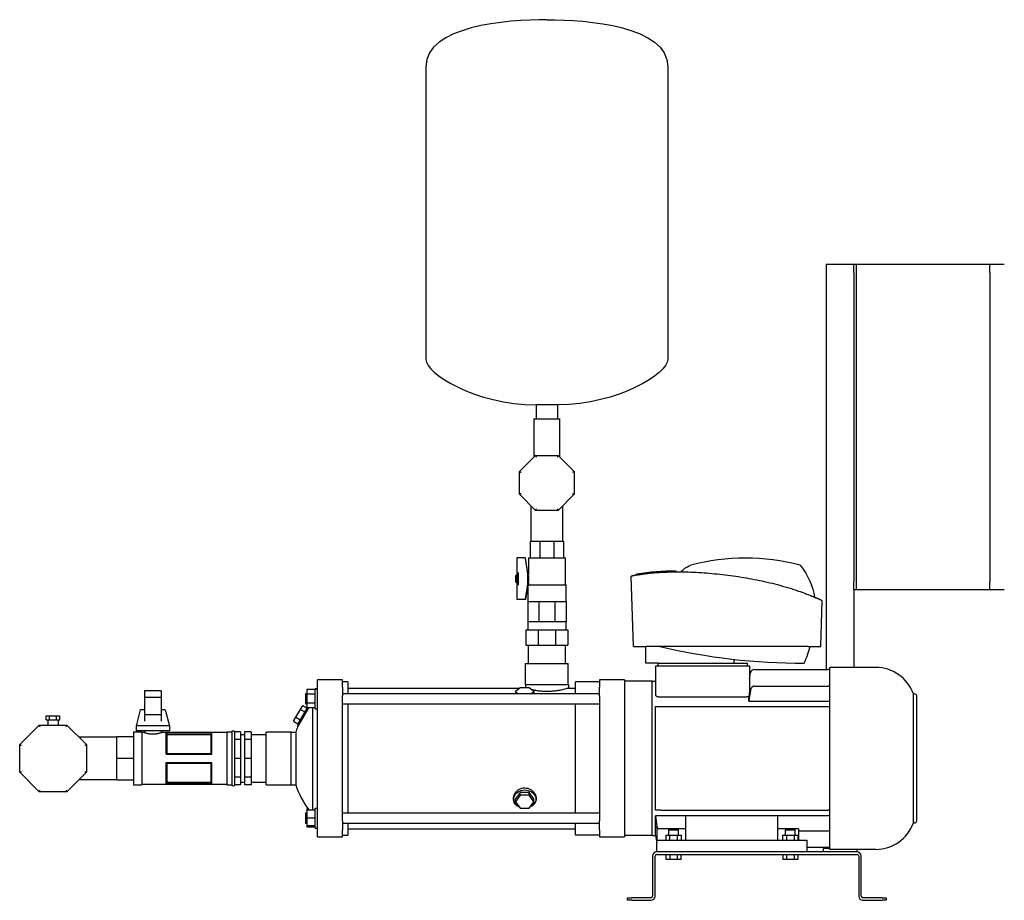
# Model space of a CAD drawing. Header units: millimetres. Extents: x 11 to 1915, y 12 to 1067.
# Tile 1 of 4: x 11 to 1191, y 12 to 1067. Entities that reach past the tile are written whole.
import ezdxf

# ---------------------------------------------------------------- set-up
doc = ezdxf.new("R2010")
doc.units = ezdxf.units.MM

msp = doc.modelspace()

# ---------------------------------------------------------------- linework, layer by layer
at = {"color": 7, "linetype": 'Continuous', "lineweight": 25}
for p, q in [((497.5, 1010.7), (497.5, 659.9)), ((787.5, 1010.7), (787.5, 659.9)), ((977.2, 774), (977.2, 288.5)), ((977.2, 774), (1010.2, 774)), ((1010.2, 764), (1010.2, 774)), ((1010.2, 774), (1013.2, 774)), ((1013.2, 774), (1013.2, 764)), ((1013.2, 774), (1173.2, 774)), ((1173.2, 774), (1190.7, 774)), ((1173.2, 764), (1173.2, 774)), ((1010.2, 764), (1010.2, 394)), ((1013.2, 764), (1013.2, 394)), ((1173.2, 764), (1173.2, 394)), ((655.2, 605.7), (629.8, 605.7)), ((629.8, 605.7), (629.8, 588.7)), ((655.2, 605.7), (655.2, 588.7)), ((626.8, 588.7), (626.8, 542.7)), ((626.8, 588.7), (642.5, 588.7)), ((642.5, 588.7), (658.2, 588.7)), ((658.2, 542.7), (658.2, 588.7)), ((609.7, 525.6), (628.9, 544.8)), ((628.9, 544.8), (656.1, 544.8)), ((656.1, 544.8), (675.4, 525.6)), ((609.7, 498.4), (609.7, 525.6)), ((675.4, 525.6), (675.4, 498.4)), ((628.9, 479.1), (609.7, 498.4)), ((675.4, 498.4), (656.1, 479.1)), ((623.5, 484.6), (623.5, 442.2)), ((661.6, 442.2), (661.6, 484.6)), ((656.1, 479.1), (628.9, 479.1)), ((622.5, 442.2), (634.2, 442.2)), ((622.5, 442.2), (622.5, 422.7)), ((634.2, 442.2), (650.8, 442.2)), ((634.2, 442.2), (634.2, 422.7)), ((650.8, 442.2), (662.5, 442.2)), ((650.8, 442.2), (650.8, 422.7)), ((662.5, 442.2), (662.5, 422.7)), ((616.8, 422.2), (606.4, 422.2)), ((606.4, 422.1), (606.4, 422.2)), ((606.4, 422.1), (606.4, 404.1)), ((616.8, 422.1), (606.4, 422.1)), ((616.8, 422.1), (616.8, 422.2)), ((619.9, 403.2), (616.8, 422.2)), ((620.4, 422.2), (620.4, 402.2)), ((620.4, 422.2), (622, 422.2)), ((622.1, 422.2), (634, 422.2)), ((634.1, 422.2), (642.5, 422.2)), ((642.5, 422.2), (651, 422.2)), ((651, 422.2), (663, 422.2)), ((663, 422.2), (664.7, 422.2)), ((664.7, 389.8), (664.7, 422.2)), ((605.4, 401.2), (606.4, 402.2)), ((605.4, 393.2), (605.4, 401.2)), ((606.4, 404.1), (608.4, 404.1)), ((606.4, 402.2), (608.4, 402.2)), ((606.4, 402.2), (606.4, 392.2)), ((608.4, 403.8), (608.4, 404.7)), ((608.4, 390.6), (608.4, 403.8)), ((619.6, 390.6), (619.6, 403.8)), ((619.9, 391.2), (619.9, 403.2)), ((619.9, 402.2), (620.4, 402.2)), ((750.1, 401.6), (750.1, 402.6)), ((797.3, 405.5), (797.3, 406.5)), ((605.4, 393.2), (606.4, 392.2)), ((606.4, 392.2), (608.4, 392.2)), ((606.4, 390.4), (606.4, 372.4)), ((608.4, 390.4), (606.4, 390.4)), ((608.4, 389.7), (608.4, 390.6)), ((619.6, 389.7), (616.8, 372.2)), ((619.9, 391.2), (619.6, 389.8)), ((619.6, 389.8), (642.5, 389.8)), ((619.6, 389.7), (619.6, 369.8)), ((619.9, 392.2), (620.4, 392.2)), ((620.4, 392.2), (620.4, 389.8)), ((642.5, 389.8), (665.5, 389.8)), ((665.5, 369.8), (665.5, 389.8)), ((746.3, 316), (743.4, 400.2)), ((1010.2, 384), (1010.2, 394)), ((1013.2, 394), (1013.2, 384)), ((1173.2, 384), (1173.2, 394)), ((1010.2, 384), (1010.2, 291)), ((1013.2, 384), (1010.2, 384)), ((1173.2, 384), (1013.2, 384)), ((1190.7, 384), (1173.2, 384)), ((616.8, 372.4), (606.4, 372.4)), ((606.4, 372.2), (606.4, 372.4)), ((616.8, 372.2), (606.4, 372.2)), ((616.8, 372.2), (616.8, 372.4)), ((619.6, 369.8), (619.6, 346.1)), ((619.6, 369.8), (626.3, 369.8)), ((626.3, 369.8), (633, 369.8)), ((633, 369.8), (633, 346.1)), ((633, 369.8), (642.5, 369.8)), ((642.5, 369.8), (652, 369.8)), ((652, 369.8), (652, 346.1)), ((652, 369.8), (658.7, 369.8)), ((658.7, 369.8), (665.5, 369.8)), ((665.5, 369.8), (665.5, 346.1)), ((970.7, 316), (972.6, 370.7)), ((619.6, 346.1), (619.6, 336.1)), ((619.6, 346.1), (626.3, 346.1)), ((626.3, 346.1), (633, 346.1)), ((633, 346.1), (642.5, 346.1)), ((642.5, 346.1), (652, 346.1)), ((652, 346.1), (658.7, 346.1)), ((658.7, 346.1), (665.5, 346.1)), ((665.5, 336.1), (665.5, 346.1)), ((617.5, 336.1), (617.5, 317.5)), ((617.5, 336.1), (632.2, 336.1)), ((632.2, 336.1), (632.2, 317.5)), ((632.2, 336.1), (652.9, 336.1)), ((652.9, 336.1), (652.9, 317.5)), ((652.9, 336.1), (667.5, 336.1)), ((667.5, 336.1), (667.5, 317.5)), ((617.5, 317.5), (632.2, 317.5)), ((620.1, 317.5), (620.1, 295.5)), ((632.2, 317.5), (652.9, 317.5)), ((652.9, 317.5), (667.5, 317.5)), ((665, 295.5), (665, 317.5)), ((746.3, 316), (754.1, 316)), ((761.2, 296), (761.3, 316)), ((955.8, 316), (761.3, 316)), ((962.9, 316), (970.7, 316)), ((617.1, 270.5), (617.1, 295.5)), ((617.1, 295.5), (667.9, 295.5)), ((667.9, 270.5), (667.9, 295.5)), ((775.7, 296), (761.2, 296)), ((775.7, 293), (775.7, 296)), ((775.7, 296), (778.7, 296)), ((778.7, 296), (879.7, 296)), ((867, 296), (867, 300.6)), ((879.7, 296), (882.7, 296)), ((882.7, 296), (882.7, 293)), ((773.2, 257.8), (773.2, 293)), ((773.2, 293), (776.2, 293)), ((776.2, 293), (882.2, 293)), ((882.2, 293), (885.2, 293)), ((885.2, 293), (885.2, 261.2)), ((885.2, 277.3), (886.4, 284.3)), ((891.3, 288.5), (979.5, 288.5)), ((981.7, 73), (981.7, 291)), ((1036.7, 291), (981.7, 291)), ((397.5, 276), (367.5, 276)), ((367.5, 267.4), (367.5, 276)), ((397.5, 267.4), (397.5, 276)), ((404.2, 273.7), (397.5, 273.7)), ((404.2, 273.7), (404.2, 259.5)), ((676.8, 259.5), (676.8, 273.7)), ((705.6, 273.7), (676.8, 273.7)), ((735.6, 276), (705.6, 276)), ((705.6, 276), (705.6, 267.4)), ((735.6, 276), (735.6, 267.4)), ((768.7, 274.5), (735.6, 274.5)), ((768.7, 89.5), (768.7, 274.5)), ((768.7, 274.5), (773.2, 274.5)), ((180.3, 263), (160.3, 263)), ((160.3, 263), (160.3, 255)), ((180.3, 263), (180.3, 255)), ((365, 264.5), (355, 264.5)), ((355, 264.5), (355, 259)), ((367.5, 265.5), (365, 265.5)), ((365, 253.5), (365, 265.5)), ((365, 265.5), (367.5, 265.5)), ((367.5, 256.9), (367.5, 267.4)), ((397.5, 267.4), (397.5, 256.9)), ((404.2, 266.1), (610.1, 266.1)), ((604.9, 260), (604.2, 259.5)), ((610.5, 266.5), (605.1, 262)), ((605.1, 262), (608.2, 259.5)), ((605.1, 262), (605.1, 259.5)), ((621.5, 266.5), (610.5, 266.5)), ((616.8, 270.5), (616.8, 266.5)), ((616.8, 270.5), (668.3, 270.5)), ((627, 262), (621.5, 266.5)), ((623.9, 259.5), (627, 262)), ((627, 262), (627, 259.5)), ((627.8, 259.5), (627.1, 260)), ((668.3, 270.5), (668.3, 266.1)), ((668.3, 266.1), (676.8, 266.1)), ((705.6, 256.9), (705.6, 267.4)), ((735.6, 267.4), (735.6, 256.9)), ((891.3, 268.6), (979.5, 268.6)), ((180.3, 255), (160.3, 255)), ((160.3, 255), (160.3, 234.1)), ((180.3, 255), (180.3, 234.1)), ((355, 259.5), (353.1, 259.5)), ((353.1, 259.5), (353.1, 253.5)), ((353.1, 253.5), (353.1, 247.5)), ((365, 259), (355, 259)), ((355, 259), (355, 248)), ((365, 248), (355, 248)), ((355, 248), (355, 242.5)), ((365, 241.5), (365, 253.5)), ((367.5, 182), (367.5, 256.9)), ((705.6, 259.5), (397.5, 259.5)), ((397.5, 182), (397.5, 256.9)), ((705.6, 256.9), (705.6, 107.1)), ((735.6, 256.9), (735.6, 107.1)), ((776.2, 255.6), (882.2, 255.6)), ((884.7, 250.6), (884.7, 256.6)), ((884.7, 250.6), (981.7, 250.6)), ((1081.7, 104.7), (1081.7, 259.3)), ((1083.2, 259.3), (1081.7, 259.3)), ((1085.7, 107.2), (1085.7, 256.8)), ((155.3, 240), (150.3, 221.2)), ((160.3, 240), (155.3, 240)), ((185.3, 240), (180.3, 240)), ((185.3, 240), (190.3, 221.2)), ((341.7, 231.2), (347.2, 240.7)), ((357, 242.5), (343.8, 219.7)), ((343.9, 222.9), (355.2, 242.5)), ((347.2, 240.7), (350, 245.5)), ((347.2, 240.7), (352.4, 237.7)), ((350, 245.5), (355, 242.5)), ((353.1, 247.5), (355, 247.5)), ((365, 242.5), (355, 242.5)), ((361.8, 242.5), (361.8, 120)), ((365, 241.5), (367.5, 241.5)), ((397.5, 247.5), (705.6, 247.5)), ((404.2, 247.5), (404.2, 182)), ((676.8, 116.5), (676.8, 247.5)), ((772.7, 120), (772.7, 244)), ((779.3, 244), (979.5, 244)), ((42.7, 228.1), (42.7, 233.1)), ((42.7, 233.1), (46.7, 233.1)), ((42.7, 228.1), (46.7, 228.1)), ((44.4, 228.1), (44.4, 222)), ((46.7, 228.1), (46.7, 233.1)), ((46.7, 233.1), (54.8, 233.1)), ((46.7, 228.1), (54.8, 228.1)), ((54.8, 228.1), (54.8, 233.1)), ((54.8, 233.1), (58.9, 233.1)), ((54.8, 228.1), (58.9, 228.1)), ((57.1, 222), (57.1, 228.1)), ((58.9, 228.1), (58.9, 233.1)), ((180.3, 234.1), (160.3, 234.1)), ((160.3, 234.1), (160.3, 226.7)), ((180.3, 234.1), (180.3, 226.7)), ((339, 226.5), (341.7, 231.2)), ((339, 226.5), (344.2, 223.5)), ((341.7, 231.2), (346.9, 228.2)), ((10.8, 198.5), (34.2, 222)), ((34.2, 222), (67.4, 222)), ((67.4, 222), (90.8, 198.5)), ((157.3, 213.5), (147.3, 213.5)), ((147.3, 213.5), (147.3, 182)), ((190.3, 221.2), (150.3, 221.2)), ((150.3, 221.2), (150.3, 215)), ((190.3, 215), (150.3, 215)), ((157.3, 213.5), (157.3, 182)), ((160.3, 213), (157.3, 213)), ((160.3, 215), (160.3, 213)), ((180.3, 215), (180.3, 213)), ((259.2, 213), (180.3, 213)), ((186.2, 212.6), (241.2, 212.6)), ((186.2, 187), (186.2, 212.6)), ((186.2, 212.5), (241.2, 212.5)), ((190.3, 221.2), (190.3, 215)), ((241.2, 187), (241.2, 212.6)), ((265.2, 213.5), (259.2, 213.5)), ((259.2, 213.5), (259.2, 182)), ((268.2, 214.5), (265.2, 214.5)), ((265.2, 214.5), (265.2, 182)), ((268.2, 214.5), (268.2, 182)), ((275.2, 213.8), (268.2, 213.8)), ((275.2, 213.8), (275.2, 204.5)), ((288.2, 213.8), (280.2, 213.8)), ((280.2, 213.8), (280.2, 204.5)), ((288.2, 213.8), (288.2, 204.5)), ((336.3, 213.6), (306.3, 213.6)), ((306.3, 182), (306.3, 213.6)), ((336.3, 182), (336.3, 213.6)), ((336.3, 213.5), (341.5, 213.5)), ((341.5, 213.5), (341.5, 150.5)), ((343.9, 222.9), (343.8, 219.7)), ((127.3, 207.4), (82, 207.4)), ((127.3, 182), (127.3, 208)), ((146.3, 208), (127.3, 208)), ((187.2, 210.3), (187.2, 188)), ((240.3, 210.3), (187.2, 210.3)), ((240.3, 188), (240.3, 210.3)), ((275.2, 204.5), (268.2, 204.5)), ((280.2, 210.3), (275.2, 210.3)), ((275.2, 204.5), (275.2, 182)), ((288.2, 204.5), (280.2, 204.5)), ((280.2, 204.5), (280.2, 182)), ((306.3, 210.3), (288.2, 210.3)), ((288.2, 204.5), (288.2, 182)), ((10.8, 165.4), (10.8, 198.5)), ((90.8, 198.5), (90.8, 165.4)), ((127.3, 156), (127.3, 182)), ((146.3, 182), (127.3, 182)), ((147.3, 182), (147.3, 150.5)), ((157.3, 182), (157.3, 150.5)), ((186.2, 187), (241.2, 187)), ((187.2, 188), (240.3, 188)), ((259.2, 182), (259.2, 150.5)), ((265.2, 182), (265.2, 149.5)), ((268.2, 182), (268.2, 149.5)), ((275.2, 182), (268.2, 182)), ((275.2, 182), (275.2, 159.5)), ((288.2, 182), (280.2, 182)), ((280.2, 182), (280.2, 159.5)), ((288.2, 182), (288.2, 159.5)), ((306.3, 150.3), (306.3, 182)), ((336.3, 150.3), (336.3, 182)), ((367.5, 107.1), (367.5, 182)), ((397.5, 107.1), (397.5, 182)), ((404.2, 182), (404.2, 116.5)), ((34.2, 142), (10.8, 165.4)), ((90.8, 165.4), (67.4, 142)), ((186.2, 177), (241.2, 177)), ((186.2, 151.4), (186.2, 177)), ((187.2, 176), (187.2, 153.6)), ((240.3, 176), (187.2, 176)), ((240.3, 153.6), (240.3, 176)), ((241.2, 151.4), (241.2, 177)), ((82, 156.6), (127.3, 156.6)), ((146.3, 156), (127.3, 156)), ((187.2, 153.6), (240.3, 153.6)), ((275.2, 159.5), (268.2, 159.5)), ((275.2, 159.5), (275.2, 150.2)), ((275.2, 153.7), (280.2, 153.7)), ((288.2, 159.5), (280.2, 159.5)), ((280.2, 159.5), (280.2, 150.2)), ((288.2, 159.5), (288.2, 150.2)), ((288.2, 153.7), (306.3, 153.7)), ((67.4, 142), (34.2, 142)), ((147.3, 150.5), (157.3, 150.5)), ((157.3, 151), (259.2, 151)), ((186.2, 151.4), (241.2, 151.4)), ((241.2, 151.4), (186.2, 151.4)), ((259.2, 150.5), (265.2, 150.5)), ((265.2, 149.5), (268.2, 149.5)), ((275.2, 150.2), (268.2, 150.2)), ((288.2, 150.2), (280.2, 150.2)), ((306.3, 150.3), (336.3, 150.3)), ((336.3, 150.5), (341.5, 150.5)), ((610.5, 141.2), (605.1, 133.4)), ((610.5, 137.8), (605.1, 130)), ((605.1, 130), (605.1, 133.4)), ((605.1, 130), (610.5, 122.2)), ((610.5, 137.8), (610.5, 141.2)), ((621.5, 141.2), (610.5, 141.2)), ((621.5, 137.8), (610.5, 137.8)), ((621.5, 137.8), (621.5, 141.2)), ((627, 133.4), (621.5, 141.2)), ((627, 130), (621.5, 137.8)), ((621.5, 122.2), (627, 130)), ((627, 130), (627, 133.4)), ((356.5, 121.5), (355, 121.5)), ((355, 121.5), (355, 120)), ((365, 120), (355, 120)), ((355, 120), (355, 110.5)), ((365, 98.5), (365, 122.5)), ((365, 122.5), (367.5, 122.5)), ((610.5, 122.2), (621.5, 122.2)), ((779.3, 120), (979.5, 120)), ((355, 116.5), (353.1, 116.5)), ((353.1, 116.5), (353.1, 110.5)), ((353.1, 110.5), (353.1, 104.5)), ((365, 110.5), (355, 110.5)), ((355, 110.5), (355, 101)), ((367.5, 96.6), (367.5, 107.1)), ((705.6, 116.5), (397.5, 116.5)), ((397.5, 107.1), (397.5, 96.6)), ((705.6, 96.6), (705.6, 107.1)), ((735.6, 107.1), (735.6, 96.6)), ((981.7, 113.3), (772.7, 113.3)), ((772.7, 89.5), (772.7, 113.3)), ((919.2, 113.1), (809.2, 113.1)), ((809.2, 84), (809.2, 113.1)), ((919.2, 84), (919.2, 113.1)), ((353.1, 104.5), (355, 104.5)), ((365, 101), (355, 101)), ((355, 101), (355, 99.5)), ((365, 99.5), (355, 99.5)), ((365, 98.5), (367.5, 98.5)), ((367.5, 88), (367.5, 96.6)), ((397.5, 104.5), (705.6, 104.5)), ((397.5, 88), (397.5, 96.6)), ((404.2, 104.5), (404.2, 90.2)), ((404.2, 97.8), (676.8, 97.8)), ((676.8, 90.2), (676.8, 104.5)), ((705.6, 96.6), (705.6, 88)), ((735.6, 96.6), (735.6, 88)), ((774.2, 100.9), (774.2, 84)), ((809.2, 97.8), (775.4, 97.8)), ((788.8, 97), (788.2, 96.4)), ((788.2, 96.4), (788.2, 90)), ((788.2, 96.4), (794.2, 96.4)), ((788.8, 97), (794.2, 97)), ((794.2, 97), (799.6, 97)), ((794.2, 96.4), (800.2, 96.4)), ((800.2, 96.4), (799.6, 97)), ((800.2, 90), (800.2, 96.4)), ((944.2, 97.8), (919.2, 97.8)), ((928.8, 97), (928.2, 96.4)), ((928.2, 96.4), (928.2, 90)), ((928.2, 96.4), (934.2, 96.4)), ((928.8, 97), (934.2, 97)), ((934.2, 97), (939.6, 97)), ((934.2, 96.4), (940.2, 96.4)), ((940.2, 96.4), (939.6, 97)), ((940.2, 90), (940.2, 96.4)), ((944.2, 97.8), (944.2, 84)), ((944.2, 95.4), (979.5, 95.4)), ((1083.2, 104.7), (1081.7, 104.7)), ((367.5, 88), (397.5, 88)), ((397.5, 90.2), (404.2, 90.2)), ((705.6, 90.2), (676.8, 90.2)), ((705.6, 88), (735.6, 88)), ((768.7, 89.5), (735.6, 89.5)), ((768.7, 89.5), (772.7, 89.5)), ((772.7, 89.5), (774.2, 81)), ((774.2, 70), (774.2, 84)), ((774.2, 84), (779.2, 84)), ((779.2, 84), (949.2, 84)), ((784.9, 90), (784.9, 84)), ((784.9, 90), (789.6, 90)), ((789.6, 90), (789.6, 84)), ((789.6, 90), (798.8, 90)), ((798.8, 90), (798.8, 84)), ((798.8, 90), (803.4, 90)), ((803.4, 90), (803.4, 84)), ((924.9, 90), (924.9, 84)), ((924.9, 90), (929.6, 90)), ((929.6, 90), (929.6, 84)), ((929.6, 90), (938.8, 90)), ((938.8, 90), (938.8, 84)), ((938.8, 90), (943.4, 90)), ((943.4, 90), (943.4, 84)), ((949.2, 84), (954.2, 84)), ((954.2, 84), (954.2, 70)), ((954.2, 75.5), (979.5, 75.5)), ((974.2, 70), (974.2, 74)), ((981.7, 74), (974.2, 74)), ((977.2, 75.5), (977.2, 74)), ((1036.7, 73), (981.7, 73)), ((1014.2, 70), (1014.2, 73)), ((769.2, 65), (769.2, 17)), ((772.2, 17), (772.2, 65)), ((1014.2, 70), (774.2, 70)), ((774.2, 67), (1014.2, 67)), ((785.2, 67), (785.2, 61)), ((789.7, 61), (785.2, 61)), ((789.7, 67), (789.7, 61)), ((798.7, 61), (789.7, 61)), ((798.7, 67), (798.7, 61)), ((803.2, 61), (798.7, 61)), ((803.2, 67), (803.2, 61)), ((925.2, 67), (925.2, 61)), ((929.7, 61), (925.2, 61)), ((929.7, 67), (929.7, 61)), ((938.7, 61), (929.7, 61)), ((938.7, 67), (938.7, 61)), ((943.2, 61), (938.7, 61)), ((943.2, 67), (943.2, 61)), ((1016.2, 65), (1016.2, 17)), ((1019.2, 17), (1019.2, 65)), ((739.2, 12), (739.2, 15)), ((739.2, 15), (744.2, 15)), ((744.2, 12), (739.2, 12)), ((767.2, 15), (744.2, 15)), ((744.2, 12), (767.2, 12)), ((1044.2, 15), (1021.2, 15)), ((1021.2, 12), (1044.2, 12)), ((1044.2, 15), (1049.2, 15)), ((1049.2, 12), (1044.2, 12)), ((1049.2, 15), (1049.2, 12))]:
    msp.add_line(p, q, dxfattribs=at)
at = {"color": 7, "linetype": 'Continuous', "lineweight": 25, "flags": 128}
for points in [[(604.2, 259.5), (605, 260.1), (605.1, 260.1)], [(627, 260.1), (627, 260.1), (627.8, 259.5)], [(186.2, 212.6), (186.2, 212.6), (186.2, 212.5)], [(241.2, 212.5), (241.2, 212.6), (241.2, 212.6)], [(186.2, 151.4), (186.2, 151.4), (186.2, 151.4)], [(241.2, 151.4), (241.2, 151.4), (241.2, 151.4)], [(609, 124.3), (608, 124.9), (606.4, 126.1), (605, 127.5), (604, 129.1), (603.3, 130.8), (603, 132.5), (603, 134.3), (603.3, 136.1), (604, 137.7), (605, 139.3), (606.4, 140.7), (608, 141.9), (609.8, 142.9), (611.8, 143.6), (613.9, 144), (616, 144.2)], [(616, 144.2), (618.2, 144), (620.3, 143.6), (622.3, 142.9), (624.1, 141.9), (625.7, 140.7), (627, 139.3), (628, 137.7), (628.7, 136.1), (629.1, 134.3), (629.1, 132.5), (628.7, 130.8), (628, 129.1), (627, 127.5), (625.7, 126.1), (624.1, 124.9), (623, 124.3)], [(774.4, 99.7), (774.3, 100.4), (774.2, 100.9)]]:
    msp.add_lwpolyline(points, dxfattribs=at)
at = {"color": 7, "linetype": 'Continuous', "lineweight": 25}
for centre, radius, start, end in [((880.5, 167.5), 254.5, 75.0977, 104.9023), ((794.5, 152.8), 253.7, 89.3882, 100.088), ((950.8, 1052.6), 756.6, 256.7966, 270), ((843.7, 346.2), 118.3, 334.8712, 345.1928), ((891.3, 283.5), 5, 90, 170), ((979.5, 283.5), 5, 64.3536, 90), ((1036.7, 243.2), 47.8, 19.66, 90), ((1083.2, 256.8), 2.5, 360, 90), ((438, 182), 101.5, 158.1763, 161.92), ((438, 182), 101.5, 198.08, 217.6501), ((1083.2, 107.2), 2.5, 270, 0), ((1036.7, 120.8), 47.8, 270, 340.34), ((979.5, 80.5), 5, 270, 295.6464), ((774.2, 65), 5, 90, 180), ((774.2, 65), 2, 90, 180), ((1014.2, 65), 5, 0, 90), ((1014.2, 65), 2, 0, 90), ((767.2, 17), 5, 270, 0), ((767.2, 17), 2, 270, 0), ((1021.2, 17), 5, 180, 270), ((1021.2, 17), 2, 180, 270)]:
    msp.add_arc(centre, radius, start, end, dxfattribs=at)
for points in [[(642.5, 1067), (594.1, 1067), (497.5, 1059.4), (497.5, 1010.7)], [(642.5, 1067), (691, 1067), (787.5, 1059.4), (787.5, 1010.7)], [(497.5, 659.9), (497.5, 643.3), (556.5, 605.7), (629.8, 605.7)], [(787.5, 659.9), (787.5, 643.3), (728.6, 605.7), (655.2, 605.7)], [(622, 422.2), (622, 422.2), (622, 422.2), (622, 422.2)], [(622.1, 422.2), (622, 422.2), (622, 422.2), (622, 422.2)], [(634, 422.2), (634, 422.2), (634, 422.2), (634, 422.2)], [(634.1, 422.2), (634.1, 422.2), (634.1, 422.2), (634, 422.2)], [(651, 422.2), (651, 422.2), (651, 422.2), (651, 422.2)], [(651, 422.2), (651, 422.2), (651, 422.2), (651, 422.2)], [(663, 422.2), (663, 422.2), (663, 422.2), (663, 422.2)], [(663, 422.2), (663, 422.2), (663, 422.2), (663, 422.2)], [(803.4, 405.5), (805.6, 408.5), (809.5, 411.2), (815.1, 413.4)], [(946, 413.4), (955.9, 400.8), (961.7, 388), (963.4, 375)], [(886.4, 263.4), (885.8, 259.2), (885.2, 254.9), (884.7, 250.6)], [(772.7, 244), (773.2, 244), (773.8, 244), (774.4, 244)], [(186.2, 212.5), (186.5, 211.8), (186.8, 211.1), (187.2, 210.3)], [(240.3, 210.3), (240.6, 211.1), (240.9, 211.8), (241.2, 212.5)], [(187.2, 188), (186.8, 187.7), (186.5, 187.3), (186.2, 187)], [(241.2, 187), (240.9, 187.3), (240.6, 187.7), (240.3, 188)], [(186.2, 177), (186.5, 176.6), (186.8, 176.3), (187.2, 176)], [(240.3, 176), (240.6, 176.3), (240.9, 176.6), (241.2, 177)], [(187.2, 153.6), (186.8, 152.9), (186.5, 152.1), (186.2, 151.4)], [(241.2, 151.4), (240.9, 152.1), (240.6, 152.9), (240.3, 153.6)], [(774.4, 120), (773.8, 120), (773.2, 120), (772.7, 120)], [(772.7, 113.3), (773.2, 109.1), (773.8, 104.8), (774.4, 100.5)]]:
    msp.add_open_spline(points, degree=3, dxfattribs=at)
for points, knots in [([(628.9, 544.8), (628.9, 544.8), (628.9, 544.8), (629, 544.6), (629.1, 544.4), (629.2, 544.1), (629.3, 543.8), (629.5, 543.3), (629.7, 543.1), (629.7, 542.8)], [0, 0, 0, 0, 0.25, 0.25, 0.5, 0.5, 0.75, 0.75, 1, 1, 1, 1]), ([(656.1, 544.8), (656.1, 544.8), (656.1, 544.8), (656, 544.6), (656, 544.4), (655.8, 544.1), (655.7, 543.8), (655.5, 543.3), (655.4, 543.1), (655.3, 542.8)], [0, 0, 0, 0, 0.25, 0.25, 0.5, 0.5, 0.75, 0.75, 1, 1, 1, 1]), ([(609.7, 525.6), (609.7, 525.6), (609.7, 525.6), (609.9, 525.5), (610.1, 525.4), (610.5, 525.3), (610.7, 525.2), (611.2, 525), (611.4, 524.9), (611.7, 524.8)], [0, 0, 0, 0, 0.25, 0.25, 0.5, 0.5, 0.75, 0.75, 1, 1, 1, 1]), ([(675.4, 525.6), (675.4, 525.6), (675.3, 525.6), (675.1, 525.5), (675, 525.4), (674.6, 525.3), (674.4, 525.2), (673.9, 525), (673.6, 524.9), (673.4, 524.8)], [0, 0, 0, 0, 0.25, 0.25, 0.5, 0.5, 0.75, 0.75, 1, 1, 1, 1]), ([(611.7, 499.2), (611.4, 499.1), (611.2, 499), (610.7, 498.8), (610.5, 498.7), (610.1, 498.5), (609.9, 498.5), (609.7, 498.4), (609.7, 498.4), (609.7, 498.4)], [0, 0, 0, 0, 0.25, 0.25, 0.5, 0.5, 0.75, 0.75, 1, 1, 1, 1]), ([(673.4, 499.2), (673.6, 499.1), (673.9, 499), (674.4, 498.8), (674.6, 498.7), (675, 498.5), (675.1, 498.5), (675.3, 498.4), (675.4, 498.4), (675.4, 498.4)], [0, 0, 0, 0, 0.25, 0.25, 0.5, 0.5, 0.75, 0.75, 1, 1, 1, 1]), ([(629.7, 481.1), (629.7, 480.9), (629.5, 480.6), (629.3, 480.1), (629.2, 479.9), (629.1, 479.5), (629, 479.4), (628.9, 479.2), (628.9, 479.1), (628.9, 479.1)], [0, 0, 0, 0, 0.25, 0.25, 0.5, 0.5, 0.75, 0.75, 1, 1, 1, 1]), ([(655.3, 481.1), (655.4, 480.9), (655.5, 480.6), (655.7, 480.1), (655.8, 479.9), (656, 479.5), (656, 479.4), (656.1, 479.2), (656.1, 479.1), (656.1, 479.1)], [0, 0, 0, 0, 0.25, 0.25, 0.5, 0.5, 0.75, 0.75, 1, 1, 1, 1]), ([(619.5, 404.7), (619.4, 405.3), (619.3, 406.5), (619, 408.4), (618.6, 410.8), (618.1, 413.8), (617.5, 417.6), (617.1, 420.5), (616.8, 422.1)], [0, 0, 0, 0, 0.092972, 0.207295, 0.342967, 0.49999, 0.724143, 1, 1, 1, 1]), ([(622.5, 422.7), (622.5, 422.7), (622.5, 422.6), (622.5, 422.5), (622.4, 422.4), (622.3, 422.3), (622.3, 422.3), (622.2, 422.2), (622.1, 422.2), (622, 422.2)], [0, 0, 0, 0, 0.25, 0.25, 0.5, 0.5, 0.75, 0.75, 1, 1, 1, 1]), ([(634, 422.2), (634.1, 422.2), (634.1, 422.2), (634.1, 422.3), (634.2, 422.3), (634.2, 422.4), (634.2, 422.5), (634.2, 422.6), (634.2, 422.7), (634.2, 422.7)], [0, 0, 0, 0, 0.25, 0.25, 0.5, 0.5, 0.75, 0.75, 1, 1, 1, 1]), ([(651, 422.2), (651, 422.2), (651, 422.2), (650.9, 422.3), (650.9, 422.3), (650.9, 422.4), (650.8, 422.5), (650.8, 422.6), (650.8, 422.7), (650.8, 422.7)], [0, 0, 0, 0, 0.25, 0.25, 0.5, 0.5, 0.75, 0.75, 1, 1, 1, 1]), ([(663, 422.2), (663, 422.2), (662.9, 422.2), (662.8, 422.3), (662.7, 422.3), (662.6, 422.4), (662.6, 422.5), (662.5, 422.6), (662.5, 422.7), (662.5, 422.7)], [0, 0, 0, 0, 0.25, 0.25, 0.5, 0.5, 0.75, 0.75, 1, 1, 1, 1]), ([(619.5, 404.7), (619.5, 404.7), (619.5, 404.6), (619.5, 404.6), (619.6, 404.5), (619.6, 404.3), (619.6, 404.2), (619.6, 404.1), (619.6, 404), (619.6, 403.9), (619.6, 403.9), (619.6, 403.8)], [0, 0, 0, 0, 0.084039, 0.167035, 0.249682, 0.375148, 0.499666, 0.624214, 0.74899, 0.874827, 1, 1, 1, 1]), ([(620.4, 392.2), (620.4, 392.2), (620.4, 392.2), (620.4, 392.2), (620.4, 392.3), (620.4, 392.3), (620.4, 392.3), (620.4, 392.4), (620.4, 392.5), (620.4, 392.5), (620.4, 392.6), (620.5, 392.8), (620.5, 393.1), (620.6, 393.3), (620.7, 393.8), (620.7, 394.4), (620.8, 395.3), (620.9, 396.3), (620.9, 397.2), (620.9, 398.2), (620.8, 399.2), (620.7, 400), (620.7, 400.7), (620.6, 401.1), (620.5, 401.4), (620.5, 401.6), (620.4, 401.8), (620.4, 402), (620.4, 402.1), (620.4, 402.2), (620.4, 402.2), (620.4, 402.2), (620.4, 402.2)], [0, 0, 0, 0, 0.01322, 0.026605, 0.040155, 0.053872, 0.067758, 0.081812, 0.096037, 0.110433, 0.125001, 0.154827, 0.187664, 0.214059, 0.250013, 0.312619, 0.374913, 0.439234, 0.499881, 0.560511, 0.624799, 0.687103, 0.749656, 0.785774, 0.812201, 0.844895, 0.874599, 0.900788, 0.926416, 0.95149, 0.976016, 1, 1, 1, 1]), ([(751.6, 401.9), (751.5, 401.9), (751.2, 401.8), (750.8, 401.8), (750.4, 401.7), (750.1, 401.6), (749.7, 401.6), (749.4, 401.5), (749.1, 401.4), (748.8, 401.4), (748.5, 401.3), (748.3, 401.2), (747.8, 401.2), (747.2, 401), (746.6, 400.9), (746, 400.7), (745.5, 400.6), (745.1, 400.5), (744.8, 400.5), (744.5, 400.4), (744.2, 400.3), (744, 400.3), (743.8, 400.3), (743.7, 400.2), (743.5, 400.2), (743.5, 400.2), (743.4, 400.2), (743.4, 400.2), (743.4, 400.2)], [0, 0, 0, 0, 0.025276, 0.050065, 0.074367, 0.098182, 0.12151, 0.144351, 0.166705, 0.188572, 0.209952, 0.230845, 0.251252, 0.317268, 0.376332, 0.43877, 0.501172, 0.546566, 0.591951, 0.637326, 0.682691, 0.728047, 0.773394, 0.818731, 0.864061, 0.909382, 0.954695, 1, 1, 1, 1]), ([(751.6, 401.9), (751.6, 401.9), (751.7, 401.9), (751.7, 401.9), (751.8, 402), (751.9, 402), (752, 402), (752.1, 402), (752.2, 402), (752.4, 402.1), (752.7, 402.1), (753.2, 402.2), (754.1, 402.4), (755.1, 402.5), (755.9, 402.7), (756.6, 402.8), (757.1, 402.8), (757.6, 402.9), (758.1, 403), (758.5, 403), (758.6, 403.1)], [0, 0, 0, 0, 0.027694, 0.055338, 0.082958, 0.110581, 0.138231, 0.165937, 0.193724, 0.221621, 0.249653, 0.374136, 0.499567, 0.624291, 0.749617, 0.799806, 0.849782, 0.899702, 0.949722, 1, 1, 1, 1]), ([(758.6, 403.1), (759, 403.1), (759.8, 403.2), (761, 403.4), (762, 403.5), (763, 403.6), (763.9, 403.7), (765.6, 403.9), (767.9, 404.2), (772.1, 404.5), (777.2, 404.9), (783.5, 405.2), (789.7, 405.4), (798, 405.6), (808.6, 405.5), (821.3, 405), (834, 404.2), (846.8, 403), (859.5, 401.6), (872.2, 399.8), (884.7, 397.7), (897.3, 395.3), (909.6, 392.6), (922, 389.4), (932.1, 386.5), (940.1, 383.9), (944.8, 382.3), (948.3, 381.1), (950.6, 380.2), (953, 379.3), (955.3, 378.4), (956.9, 377.8), (957.7, 377.5)], [0, 0, 0, 0, 0.006174, 0.011986, 0.017423, 0.022471, 0.02712, 0.031359, 0.04753, 0.062601, 0.094613, 0.124878, 0.15633, 0.187049, 0.249261, 0.312054, 0.374333, 0.436921, 0.499546, 0.561674, 0.624175, 0.686276, 0.749135, 0.811169, 0.874664, 0.905659, 0.937294, 0.949501, 0.96188, 0.974428, 0.987136, 1, 1, 1, 1]), ([(616.8, 372.4), (617.1, 374), (617.5, 376.9), (618.2, 381), (618.7, 384.4), (619.2, 387.3), (619.4, 389), (619.5, 389.7)], [0, 0, 0, 0, 0.275836, 0.500008, 0.704623, 0.871287, 1, 1, 1, 1]), ([(619.6, 390.6), (619.6, 390.6), (619.6, 390.6), (619.6, 390.5), (619.6, 390.4), (619.6, 390.4), (619.6, 390.2), (619.6, 390.1), (619.6, 390), (619.5, 389.9), (619.5, 389.8), (619.5, 389.7)], [0, 0, 0, 0, 0.083321, 0.1662, 0.249628, 0.374355, 0.499559, 0.623484, 0.748971, 0.87394, 1, 1, 1, 1]), ([(957.7, 377.5), (957.8, 377.4), (958, 377.3), (958.3, 377.2), (958.6, 377.1), (958.9, 376.9), (959.2, 376.8), (959.5, 376.7), (959.8, 376.6), (960.3, 376.3), (961.2, 376), (962.2, 375.6), (963, 375.2), (963.6, 374.9), (964, 374.8), (964.2, 374.7), (964.4, 374.6), (964.5, 374.5), (964.6, 374.5), (964.7, 374.5)], [0, 0, 0, 0, 0.031473, 0.06282, 0.094071, 0.125258, 0.156414, 0.187569, 0.218757, 0.250007, 0.375737, 0.500313, 0.626202, 0.750571, 0.801046, 0.851055, 0.900768, 0.950359, 1, 1, 1, 1]), ([(972.6, 370.7), (972.6, 370.7), (972.6, 370.7), (972.6, 370.7), (972.6, 370.7), (972.6, 370.8), (972.5, 370.8), (972.5, 370.8), (972.4, 370.8), (972.4, 370.9), (972.3, 370.9), (972.2, 370.9), (972.1, 371), (972, 371), (971.9, 371.1), (971.8, 371.2), (971.6, 371.2), (971.5, 371.3), (971.3, 371.4), (971.2, 371.4), (971, 371.5), (970.8, 371.6), (970.6, 371.7), (970.3, 371.9), (969.9, 372), (969.5, 372.3), (969, 372.5), (968.5, 372.7), (968, 373), (967.4, 373.2), (966.8, 373.5), (966.1, 373.8), (965.4, 374.1), (964.9, 374.4), (964.7, 374.5)], [0, 0, 0, 0, 0.023748, 0.047498, 0.071251, 0.095006, 0.118763, 0.142523, 0.166287, 0.190053, 0.213822, 0.237594, 0.26137, 0.28515, 0.308933, 0.33272, 0.356511, 0.380307, 0.404107, 0.427911, 0.45172, 0.475533, 0.499352, 0.542596, 0.586292, 0.63044, 0.675041, 0.720096, 0.765605, 0.81157, 0.857992, 0.90487, 0.952206, 1, 1, 1, 1]), ([(754.1, 316), (754.2, 316), (754.2, 316), (754.3, 316), (754.4, 316), (754.5, 316), (754.6, 316), (754.7, 316), (754.9, 316), (755, 316), (755.2, 316), (755.3, 316), (755.5, 316), (755.7, 316), (755.8, 316), (756, 316), (756.2, 316), (756.4, 316), (756.7, 316), (757, 316), (757.5, 316), (758, 316), (758.5, 316), (759, 316), (759.5, 316), (760.1, 316), (760.7, 316), (761.1, 316), (761.3, 316)], [0, 0, 0, 0, 0.03015, 0.060299, 0.090428, 0.120517, 0.150546, 0.180497, 0.21035, 0.240085, 0.269685, 0.29913, 0.328404, 0.35749, 0.38637, 0.415028, 0.44345, 0.47162, 0.499526, 0.552557, 0.606494, 0.661235, 0.71667, 0.772684, 0.829154, 0.885951, 0.942944, 1, 1, 1, 1]), ([(955.8, 316), (955.9, 316), (956.1, 316), (956.4, 316), (956.7, 316), (957, 316), (957.3, 316), (957.6, 316), (957.9, 316), (958.2, 316), (958.5, 316), (958.8, 316), (959, 316), (959.3, 316), (959.5, 316), (959.8, 316), (960, 316), (960.2, 316), (960.5, 316), (960.8, 316), (961.2, 316), (961.5, 316), (961.8, 316), (962.1, 316), (962.4, 316), (962.6, 316), (962.8, 316), (962.9, 316), (962.9, 316)], [0, 0, 0, 0, 0.03015, 0.060299, 0.090428, 0.120517, 0.150546, 0.180497, 0.21035, 0.240085, 0.269685, 0.29913, 0.328404, 0.35749, 0.38637, 0.415028, 0.44345, 0.47162, 0.499526, 0.552557, 0.606494, 0.661234, 0.71667, 0.772684, 0.829154, 0.885951, 0.942944, 1, 1, 1, 1]), ([(668.3, 266.1), (668.2, 266.1), (668, 266), (666.4, 265.6), (664.1, 264.9), (660.8, 264.1), (656.9, 263.3), (652.5, 262.7), (647.6, 262.2), (642.5, 262), (637.4, 262.2), (632.6, 262.7), (628.1, 263.3), (625.6, 263.9), (624.4, 264.1)], [0, 0, 0, 0, 0.083501, 0.16689, 0.25063, 0.333955, 0.417586, 0.501056, 0.584384, 0.668034, 0.751271, 0.834993, 0.918508, 1, 1, 1, 1]), ([(885.2, 261.2), (885.2, 261.2), (885.2, 261.1), (885.2, 260.9), (885.2, 260.8), (885.1, 260.6), (885.1, 260.4), (885.1, 259.8), (885, 259.4), (884.9, 258.2), (884.8, 257.4), (884.7, 256.6)], [0, 0, 0, 0, 0.0625, 0.0625, 0.125, 0.125, 0.25, 0.25, 0.5, 0.5, 1, 1, 1, 1]), ([(891.3, 268.6), (891, 268.6), (890.7, 268.5), (890.1, 268.4), (889.8, 268.3), (889.2, 268), (888.9, 267.8), (888.4, 267.4), (888.2, 267.2), (887.7, 266.7), (887.5, 266.4), (887.2, 265.9), (887.1, 265.6), (886.8, 265), (886.7, 264.7), (886.5, 264.1), (886.5, 263.8), (886.4, 263.4)], [0, 0, 0, 0, 0.125, 0.125, 0.25, 0.25, 0.375, 0.375, 0.5, 0.5, 0.625, 0.625, 0.75, 0.75, 0.875, 0.875, 1, 1, 1, 1]), ([(981.7, 267.9), (981.5, 268), (980.9, 268.5), (980.1, 268.5), (979.5, 268.6)], [0, 0, 0, 0, 0.261472, 1, 1, 1, 1]), ([(776.2, 255.6), (776, 255.6), (775.7, 255.6), (775.3, 255.7), (775.1, 255.7), (774.7, 255.9), (774.6, 256), (774.2, 256.1), (774.1, 256.2), (773.8, 256.5), (773.7, 256.6), (773.5, 256.8), (773.4, 256.9), (773.2, 257.3), (773.2, 257.5), (773.2, 257.8)], [0, 0, 0, 0, 0.125, 0.125, 0.25, 0.25, 0.375, 0.375, 0.5, 0.5, 0.625, 0.625, 0.75, 0.75, 1, 1, 1, 1]), ([(884.7, 256.6), (884.6, 256.5), (884.4, 256.3), (884.1, 256.1), (883.9, 256), (883.5, 255.9), (883.4, 255.8), (883.2, 255.7), (883.1, 255.7), (882.7, 255.6), (882.4, 255.6), (882.2, 255.6)], [0, 0, 0, 0, 0.25, 0.25, 0.5, 0.5, 0.625, 0.625, 0.75, 0.75, 1, 1, 1, 1]), ([(774.4, 244), (774.5, 244), (774.7, 244), (775.1, 244), (775.2, 244), (775.5, 244), (775.7, 244), (776.2, 244), (776.4, 244), (776.9, 244), (777.2, 244), (777.6, 244), (777.8, 244), (778.1, 244), (778.2, 244), (778.7, 244), (779, 244), (779.3, 244)], [0, 0, 0, 0, 0.25, 0.25, 0.375, 0.375, 0.5, 0.5, 0.625, 0.625, 0.75, 0.75, 0.8125, 0.8125, 0.875, 0.875, 1, 1, 1, 1]), ([(979.5, 244), (980.3, 244), (981.1, 244), (981.6, 244), (981.7, 244)], [0, 0, 0, 0, 0.946477, 1, 1, 1, 1]), ([(34.2, 222), (34.2, 222), (34.2, 221.9), (34.3, 221.7), (34.4, 221.6), (34.5, 221.2), (34.6, 221), (34.8, 220.5), (35, 220.2), (35, 220)], [0, 0, 0, 0, 0.25, 0.25, 0.5, 0.5, 0.75, 0.75, 1, 1, 1, 1]), ([(66.5, 220), (66.6, 220.2), (66.7, 220.5), (66.9, 221), (67, 221.2), (67.2, 221.6), (67.3, 221.7), (67.3, 221.9), (67.4, 222), (67.4, 222)], [0, 0, 0, 0, 0.25, 0.25, 0.5, 0.5, 0.75, 0.75, 1, 1, 1, 1]), ([(160.3, 213), (160.3, 213), (160.3, 213), (160.3, 213), (160.3, 213), (160.3, 213), (160.4, 212.9), (160.4, 212.9), (160.5, 212.9), (160.7, 212.8), (161, 212.7), (161.5, 212.6), (162.1, 212.4), (163.2, 212.2), (164.7, 211.8), (166.4, 211.6), (168.3, 211.4), (170.3, 211.3), (172.3, 211.4), (174.2, 211.6), (175.9, 211.8), (177.4, 212.2), (178.5, 212.4), (179.1, 212.6), (179.5, 212.7), (179.9, 212.8), (180.1, 212.9), (180.2, 212.9), (180.2, 213), (180.3, 213), (180.3, 213), (180.3, 213)], [0, 0, 0, 0, 0.008842, 0.017717, 0.026624, 0.035564, 0.044539, 0.053548, 0.062593, 0.093142, 0.125041, 0.154932, 0.187765, 0.250119, 0.312659, 0.375135, 0.437431, 0.500019, 0.562285, 0.624907, 0.687426, 0.749827, 0.812462, 0.845062, 0.874763, 0.906794, 0.937465, 0.953255, 0.968938, 0.984518, 1, 1, 1, 1]), ([(147.3, 209), (147.3, 208.9), (147.3, 208.7), (147.2, 208.5), (147.1, 208.4), (146.9, 208.2), (146.8, 208.1), (146.5, 208), (146.4, 208), (146.3, 208)], [0, 0, 0, 0, 0.25, 0.25, 0.5, 0.5, 0.75, 0.75, 1, 1, 1, 1]), ([(10.8, 198.5), (10.8, 198.5), (10.8, 198.5), (11, 198.5), (11.2, 198.4), (11.6, 198.2), (11.8, 198.1), (12.3, 197.9), (12.6, 197.8), (12.8, 197.7)], [0, 0, 0, 0, 0.25, 0.25, 0.5, 0.5, 0.75, 0.75, 1, 1, 1, 1]), ([(88.8, 197.7), (89, 197.8), (89.3, 197.9), (89.8, 198.1), (90, 198.2), (90.4, 198.4), (90.5, 198.5), (90.7, 198.5), (90.8, 198.5), (90.8, 198.5)], [0, 0, 0, 0, 0.25, 0.25, 0.5, 0.5, 0.75, 0.75, 1, 1, 1, 1]), ([(146.3, 182), (146.4, 182), (146.5, 182), (146.8, 182), (146.9, 182), (147.1, 182), (147.2, 182), (147.3, 182), (147.3, 182), (147.3, 182)], [0, 0, 0, 0, 0.25, 0.25, 0.5, 0.5, 0.75, 0.75, 1, 1, 1, 1]), ([(10.8, 165.4), (10.8, 165.4), (10.8, 165.4), (11, 165.5), (11.2, 165.6), (11.6, 165.7), (11.8, 165.8), (12.3, 166), (12.6, 166.1), (12.8, 166.2)], [0, 0, 0, 0, 0.25, 0.25, 0.5, 0.5, 0.75, 0.75, 1, 1, 1, 1]), ([(88.8, 166.2), (89, 166.1), (89.3, 166), (89.8, 165.8), (90, 165.7), (90.4, 165.6), (90.5, 165.5), (90.7, 165.4), (90.8, 165.4), (90.8, 165.4)], [0, 0, 0, 0, 0.25, 0.25, 0.5, 0.5, 0.75, 0.75, 1, 1, 1, 1]), ([(146.3, 156), (146.4, 156), (146.5, 156), (146.8, 155.9), (146.9, 155.8), (147.1, 155.6), (147.2, 155.5), (147.3, 155.2), (147.3, 155.1), (147.3, 155)], [0, 0, 0, 0, 0.25, 0.25, 0.5, 0.5, 0.75, 0.75, 1, 1, 1, 1]), ([(34.2, 142), (34.2, 142), (34.2, 142), (34.3, 142.2), (34.4, 142.4), (34.5, 142.8), (34.6, 143), (34.8, 143.5), (35, 143.7), (35, 144)], [0, 0, 0, 0, 0.25, 0.25, 0.5, 0.5, 0.75, 0.75, 1, 1, 1, 1]), ([(66.5, 144), (66.6, 143.7), (66.7, 143.5), (66.9, 143), (67, 142.8), (67.2, 142.4), (67.3, 142.2), (67.3, 142), (67.4, 142), (67.4, 142)], [0, 0, 0, 0, 0.25, 0.25, 0.5, 0.5, 0.75, 0.75, 1, 1, 1, 1]), ([(609.6, 123.6), (609.4, 123.7), (608, 124.1), (606.1, 125.6), (604, 127.9), (602.7, 130.7), (602.3, 133.7), (602.7, 136.8), (604, 139.9), (606.1, 142.6), (608.9, 144.9), (612.3, 146.4), (614.8, 146.6), (616, 146.7)], [0, 0, 0, 0, 0.017225, 0.115659, 0.213979, 0.312405, 0.410893, 0.509075, 0.607219, 0.705625, 0.803844, 0.901735, 1, 1, 1, 1]), ([(616, 146.7), (617.3, 146.6), (619.8, 146.4), (623.2, 144.8), (626, 142.6), (628.1, 139.8), (629.4, 136.8), (629.8, 133.7), (629.3, 130.6), (628.1, 127.9), (625.9, 125.6), (624, 124.1), (622.7, 123.7), (622.5, 123.6)], [0, 0, 0, 0, 0.098374, 0.196856, 0.295396, 0.393903, 0.492133, 0.590933, 0.689027, 0.787318, 0.885355, 0.983145, 1, 1, 1, 1]), ([(779.3, 120), (779, 120), (778.7, 120), (778.1, 120), (777.8, 120), (777.2, 120), (776.9, 120), (776.4, 120), (776.2, 120), (775.7, 120), (775.5, 120), (775.2, 120), (775.1, 120), (774.8, 120), (774.7, 120), (774.5, 120), (774.5, 120), (774.4, 120)], [0, 0, 0, 0, 0.125, 0.125, 0.25, 0.25, 0.375, 0.375, 0.5, 0.5, 0.625, 0.625, 0.75, 0.75, 0.875, 0.875, 1, 1, 1, 1]), ([(981.7, 120), (981.5, 120), (980.9, 120), (980.1, 120), (979.5, 120)], [0, 0, 0, 0, 0.261472, 1, 1, 1, 1]), ([(774.4, 100.5), (774.5, 100), (774.6, 99.6), (774.8, 98.9), (774.9, 98.7), (775.1, 98.3), (775.2, 98), (775.4, 97.8)], [0, 0, 0, 0, 0.5, 0.5, 0.75, 0.75, 1, 1, 1, 1]), ([(774.4, 99.7), (774.5, 99.5), (774.5, 99.4), (774.6, 99), (774.7, 98.9), (774.9, 98.4), (775.1, 98.1), (775.4, 97.8)], [0, 0, 0, 0, 0.25, 0.25, 0.5, 0.5, 1, 1, 1, 1]), ([(979.5, 95.4), (980.3, 95.4), (981.1, 95.5), (981.6, 96), (981.7, 96)], [0, 0, 0, 0, 0.946477, 1, 1, 1, 1])]:
    msp.add_open_spline(points, degree=3, knots=knots, dxfattribs=at)

doc.saveas('drawing.dxf')
